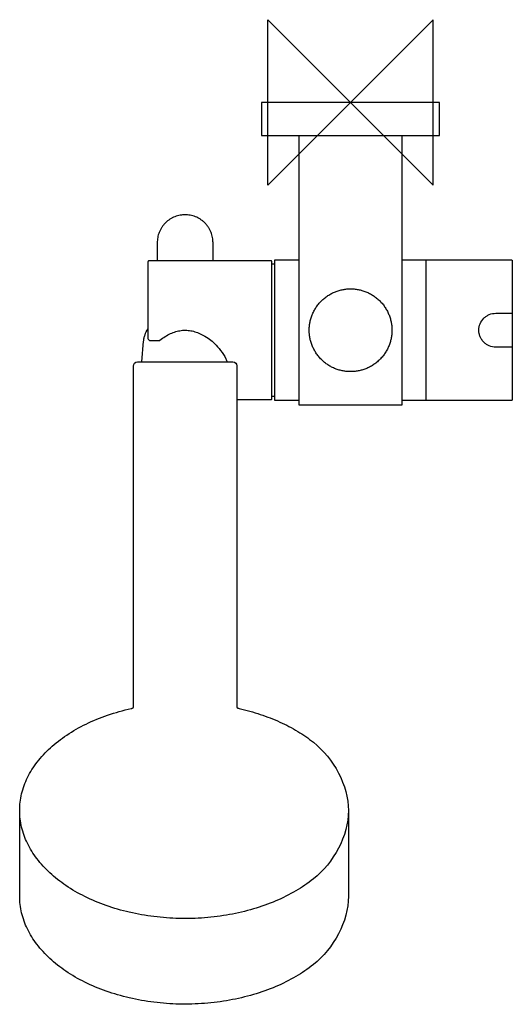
# Model space of a CAD drawing. Header units: millimetres. Extents: x -80 to 39, y -218 to 20.
import ezdxf

# ---------------------------------------------------------------- set-up
doc = ezdxf.new("R2010")
doc.units = ezdxf.units.MM
doc.header["$MEASUREMENT"] = 0
doc.layers.add('ORIGIN', color=6, linetype='Continuous')
doc.layers.add('PLANNING', color=1, linetype='Continuous')

# ---------------------------------------------------------------- blocks, each defined once
blk = doc.blocks.new('130190_T')
at = {"layer": 'ORIGIN'}
for p, q in [((20, 20), (-20, -20)), ((-20, -20), (-20, 20)), ((-20, 20), (20, -20)), ((20, -20), (20, 20))]:
    blk.add_line(p, q, dxfattribs=at)
at = {"layer": 'PLANNING'}
for p, q in [((12.5, -38), (18.3, -38)), ((-19.25, -38.25), (-48.7, -38.25)), ((-19, -71.5), (-19, -38.5)), ((-19, -39), (-18.3, -39)), ((39.1, -38.3), (39.1, -71.7)), ((-49, -42.4), (-49, -56.96)), ((35.1, -50.9), (39.1, -50.9)), ((-50.49, -62.67), (-50.03, -57.64)), ((39.1, -59.1), (35.1, -59.1)), ((-52.5, -146.09), (-52.5, -63.67)), ((-51.5, -62.67), (-28.5, -62.67)), ((-27.5, -63.63), (-27.5, -146.09)), ((-18.3, -71), (-19, -71)), ((-27.5, -71.75), (-19.25, -71.75)), ((18.3, -72), (12.5, -72)), ((-80, -191.7), (-80, -171.01)), ((-0.52, -171.01), (-0.52, -191.7))]:
    blk.add_line(p, q, dxfattribs=at)
for points in [[(-21.5, 0), (-21.5, -8), (21.5, -8), (21.5, 0), (-21.5, 0)], [(-12.5, -8), (-12.5, -73), (12.5, -73), (12.5, -8)], [(-46.74, -33.84), (-46.74, -38.25)], [(-33.26, -38.25), (-33.26, -33.84)], [(-12.5, -72), (-18.3, -72), (-18.3, -38), (-12.5, -38)], [(38.8, -72), (18.3, -72), (18.3, -38), (38.8, -38)]]:
    blk.add_lwpolyline(points, dxfattribs=at)
for points, weights, knots in [([(-33.26, -33.84), (-33.26, -27.11), (-40, -27.11), (-46.74, -27.11), (-46.74, -33.84)], [1, 0.707106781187, 1, 0.707106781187, 1], [0, 0, 0, 10.583687, 10.583687, 21.167373, 21.167373, 21.167373]), ([(0, -65), (10, -65), (10, -55), (10, -45), (0, -45), (-10, -45), (-10, -55), (-10, -65), (0, -65)], [1, 0.707106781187, 1, 0.707106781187, 1, 0.707106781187, 1, 0.707106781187, 1], [0, 0, 0, 15.707963, 15.707963, 31.415927, 31.415927, 47.12389, 47.12389, 62.831853, 62.831853, 62.831853]), ([(-19.25, -71.75), (-19.15, -71.75), (-19.07, -71.68), (-19, -71.6), (-19, -71.5)], [1, 0.923879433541, 1, 0.923879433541, 1], [0, 0, 0, 0.1963493, 0.1963493, 0.3926987, 0.3926987, 0.3926987])]:
    blk.add_rational_spline(points, weights, degree=2, knots=knots, dxfattribs=at)
for points, weights in [([(38.8, -38), (39.1, -38), (39.1, -38.3)], [1, 0.707106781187, 1]), ([(-48.7, -38.25), (-49, -38.25), (-49, -38.55)], [1, 0.707652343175, 1]), ([(-19, -38.5), (-19, -38.25), (-19.25, -38.25)], [1, 0.707107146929, 1]), ([(39.1, -71.7), (39.1, -72), (38.8, -72)], [1, 0.707106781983, 1])]:
    blk.add_rational_spline(points, weights, degree=2, dxfattribs=at)
for points, degree in [([(-49, -38.55), (-49, -40.47), (-49, -42.4)], 2), ([(-46.26, -57.45), (-46.22, -57.45), (-46.19, -57.45), (-46.15, -57.45), (-46.11, -57.45), (-46.08, -57.43)], 5), ([(-52.5, -63.67), (-52.5, -63.02), (-52.15, -62.67), (-51.5, -62.67)], 3), ([(-28.5, -62.67), (-27.85, -62.67), (-27.5, -63), (-27.5, -63.63)], 3), ([(-9, -154.51), (-4.12, -158.41), (-0.52, -164.91), (-0.52, -171.01)], 3), ([(-0.52, -171.01), (-0.52, -177.12), (-4.12, -183.62), (-9, -187.52)], 3), ([(-0.52, -191.7), (-0.52, -197.8), (-4.12, -204.31), (-9, -208.2)], 3)]:
    blk.add_open_spline(points, degree=degree, dxfattribs=at)
for points, knots in [([(35.1, -59.1), (34.56, -59.1), (33.76, -58.93), (32.81, -58.43), (32.18, -57.92), (31.67, -57.29), (31.29, -56.58), (31.06, -55.81), (30.94, -54.73), (31.22, -53.4), (31.97, -52.25), (32.81, -51.57), (33.76, -51.06), (34.56, -50.9), (35.1, -50.9)], [1.3, 1.3, 1.3, 1.3, 2.917074, 3.719155, 4.518586, 5.319035, 6.122791, 6.927957, 7.733, 9.342684, 10.953082, 11.756845, 12.559119, 14.174016, 14.174016, 14.174016, 14.174016]), ([(-50.03, -57.64), (-50.02, -57.51), (-49.99, -57.25), (-49.89, -56.74), (-49.64, -55.84), (-49.29, -55.12), (-49, -54.66)], [11.825879, 11.825879, 11.825879, 11.825879, 12.215027, 12.604993, 13.395572, 15.008322, 15.008322, 15.008322, 15.008322]), ([(-49, -56.96), (-49, -57.07), (-48.93, -57.25), (-48.75, -57.4), (-48.62, -57.44), (-48.52, -57.45), (-48.44, -57.46), (-48.17, -57.45), (-47.69, -57.45), (-47, -57.45), (-46.52, -57.45), (-46.26, -57.45)], [50.570054, 50.570054, 50.570054, 50.570054, 50.91358, 51.113048, 51.255345, 51.337578, 51.395675, 51.507902, 52.149774, 52.822039, 53.591426, 53.591426, 53.591426, 53.591426]), ([(-46.08, -57.43), (-45.69, -57.1), (-44.88, -56.51), (-43.6, -55.8), (-42.28, -55.3), (-40.95, -55.02), (-39.62, -54.97), (-38.28, -55.15), (-36.96, -55.56), (-36.12, -55.96), (-35.7, -56.19)], [54.591426, 54.591426, 54.591426, 54.591426, 56.129111, 57.593536, 58.988459, 60.334749, 61.654849, 62.986831, 64.357115, 65.787975, 65.787975, 65.787975, 65.787975]), ([(-35.7, -56.19), (-34.41, -56.92), (-33.1, -57.71), (-30.6, -60.85), (-29.93, -62.41), (-29.84, -62.67)], [65.787975, 65.787975, 65.787975, 65.787975, 66.787975, 67.787975, 67.99084, 67.99084, 67.99084, 67.99084]), ([(-80, -171.01), (-80, -170.34), (-79.92, -168.98), (-79.43, -166.27), (-78.2, -162.91), (-75.82, -159.15), (-72.58, -155.68), (-68.59, -152.61), (-63.92, -149.97), (-58.69, -147.84), (-54.98, -146.8), (-53.06, -146.37)], [106.200893, 106.200893, 106.200893, 106.200893, 108.230814, 110.273807, 114.45344, 118.881027, 123.581218, 128.616236, 133.963466, 139.626307, 145.52385, 145.52385, 145.52385, 145.52385]), ([(-53.06, -146.37), (-53.03, -146.36), (-52.97, -146.34), (-52.85, -146.31), (-52.71, -146.25), (-52.6, -146.18), (-52.53, -146.12), (-52.51, -146.1), (-52.5, -146.09)], [145.5238501, 145.5238501, 145.5238501, 145.5238501, 145.6207702, 145.7183105, 145.8959158, 146.0570214, 146.1241153, 146.158785, 146.158785, 146.158785, 146.158785]), ([(-27.5, -146.09), (-27.49, -146.1), (-27.47, -146.12), (-27.4, -146.18), (-27.23, -146.28), (-27.06, -146.34), (-26.94, -146.37)], [336.0011511, 336.0011511, 336.0011511, 336.0011511, 336.0354857, 336.1027763, 336.264024, 336.6360847, 336.6360847, 336.6360847, 336.6360847]), ([(-26.94, -146.37), (-26.08, -146.56), (-24.36, -146.99), (-21.04, -147.99), (-17.12, -149.51), (-12.8, -151.76), (-10.2, -153.56), (-9, -154.51)], [336.636085, 336.636085, 336.636085, 336.636085, 339.290078, 341.9325, 347.036645, 351.911174, 356.503091, 356.503091, 356.503091, 356.503091]), ([(-9, -187.52), (-10.34, -188.59), (-13.26, -190.56), (-18.14, -192.98), (-23.52, -194.89), (-29.28, -196.24), (-35.31, -197.01), (-41.43, -197.17), (-47.53, -196.72), (-53.45, -195.68), (-59.04, -194.07), (-64.19, -191.92), (-68.79, -189.29), (-72.72, -186.22), (-75.9, -182.78), (-78.24, -179.04), (-79.44, -175.72), (-79.92, -173.03), (-80, -171.68), (-80, -171.01)], [0, 0, 0, 0, 5.130628, 10.563799, 16.292991, 22.231306, 28.309988, 34.480457, 40.595895, 46.636515, 52.465628, 58.050167, 63.343106, 68.322393, 72.965436, 77.337756, 81.482224, 83.506738, 85.517693, 85.517693, 85.517693, 85.517693]), ([(-9, -208.2), (-10.34, -209.27), (-13.26, -211.25), (-18.14, -213.67), (-23.52, -215.57), (-29.28, -216.92), (-35.31, -217.69), (-41.43, -217.85), (-47.53, -217.41), (-53.45, -216.36), (-59.04, -214.75), (-64.19, -212.61), (-68.79, -209.97), (-72.72, -206.9), (-75.9, -203.46), (-78.24, -199.73), (-79.44, -196.4), (-79.92, -193.71), (-80, -192.37), (-80, -191.7)], [0, 0, 0, 0, 5.130628, 10.563799, 16.292991, 22.231306, 28.309988, 34.480457, 40.595895, 46.636515, 52.465628, 58.050167, 63.343106, 68.322393, 72.965436, 77.337756, 81.482224, 83.506738, 85.517693, 85.517693, 85.517693, 85.517693])]:
    blk.add_open_spline(points, degree=3, knots=knots, dxfattribs=at)

msp = doc.modelspace()

# ---------------------------------------------------------------- block references
msp.add_blockref('130190_T', (0, 0))

doc.saveas('drawing.dxf')
